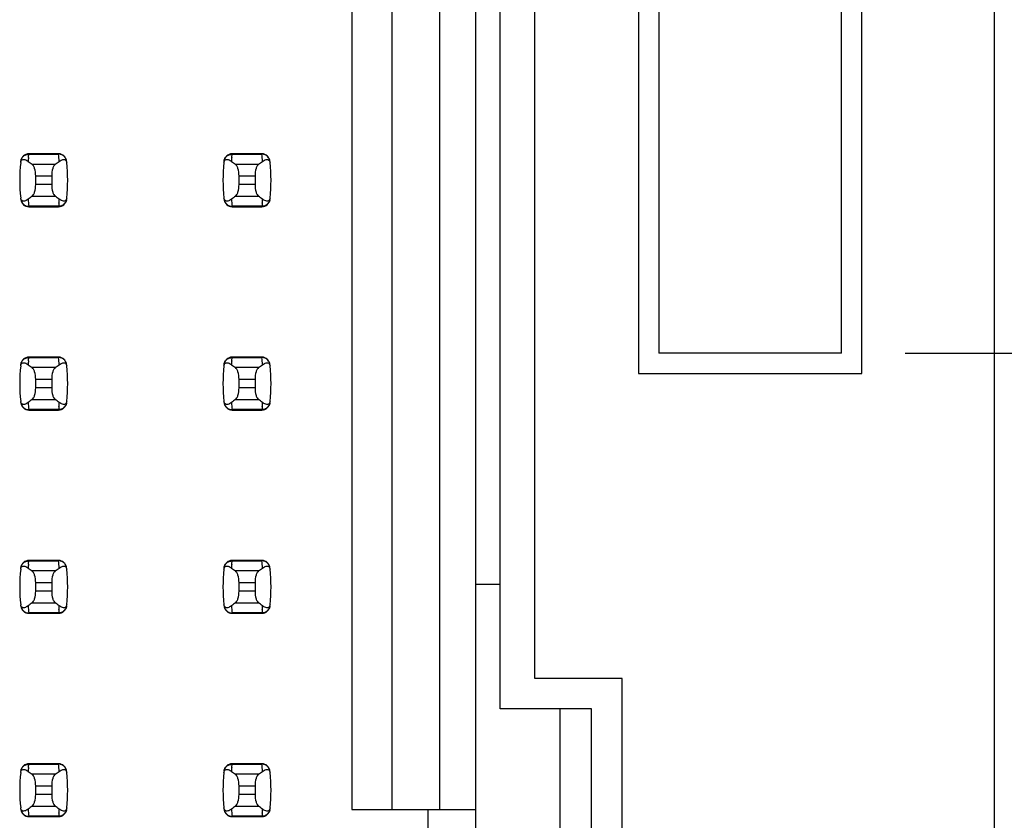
# Model space of a CAD drawing. Header units: inches. Extents: x 0 to 34, y 0 to 22.
# Tile 23 of 43: x 6.4 to 7.4, y 13.9 to 14.7. Entities that reach past the tile are written whole.
import ezdxf

# ---------------------------------------------------------------- set-up
doc = ezdxf.new("R2010")
doc.units = ezdxf.units.IN
doc.header["$LTSCALE"] = 1.87
doc.header["$MEASUREMENT"] = 0
doc.layers.get('0').update_dxf_attribs({"linetype": 'CONTINUOUS'})
doc.layers.add('DIMENSIONS', color=7, linetype='CONTINUOUS')
doc.styles.get("Standard").update_dxf_attribs({"font": 'txt', "width": 0.8})
doc.dimstyles.new('DIMSTYLE_1', dxfattribs={"dimtxt": 0.125, "dimasz": 0.18, "dimexe": 0.125, "dimexo": 0.0625, "dimgap": 0.09, "dimtad": 0, "dimtih": 1, "dimtoh": 1, "dimlfac": 0.5, "dimzin": 4, "dimdsep": 46, "dimtxsty": 'STANDARD', "dimblk": '_FILLED', "dimblk1": '_FILLED', "dimblk2": '_FILLED', "dimcen": 0.09, "dimadec": 0, "dimazin": 0, "dimtp": 0.001, "dimtm": 0.001, "dimtfac": 1, "dimtofl": 0, "dimtmove": 0, "dimatfit": 3, "dimldrblk": '_FILLED', "dimfxl": 1, "dimtolj": 1, "dimtzin": 4, "dimarcsym": 0})

# ---------------------------------------------------------------- blocks, each defined once
blk = doc.blocks.new('*D5')
at = {"layer": 'DIMENSIONS', "color": 2, "linetype": 'CONTINUOUS'}
blk.add_line((7.02057, 16.63976), (8.10856, 16.63976), dxfattribs=at)
at = {"layer": 'DIMENSIONS', "color": 2, "linetype": 'CONTINUOUS', "insert": (8.17106, 16.70226), "char_height": 0.125, "width": 1.225, "attachment_point": 1, "line_spacing_factor": 0.9}
blk.add_mtext('4.82{\\Ftxt.shx;\\W1.000000;\\H0.125000; }[122.4]', dxfattribs=at)
blk = doc.blocks.new('_FILLED')
at = {"color": 0, "linetype": 'BYBLOCK'}
blk.add_solid([(0, 0), (-1, 0.1736), (-1, -0.1736)], dxfattribs=at)
blk = doc.blocks.new('*D6')
at = {"layer": 'DIMENSIONS', "color": 2, "linetype": 'CONTINUOUS'}
blk.add_line((7.31356, 15.33176), (8.10856, 15.33176), dxfattribs=at)
at = {"layer": 'DIMENSIONS', "color": 2, "linetype": 'CONTINUOUS', "insert": (8.17106, 15.39426), "char_height": 0.125, "width": 1.225, "attachment_point": 1, "line_spacing_factor": 0.9}
blk.add_mtext('4.17{\\Ftxt.shx;\\W1.000000;\\H0.125000; }[105.8]', dxfattribs=at)
blk = doc.blocks.new('*D7')
at = {"layer": 'DIMENSIONS', "color": 2, "linetype": 'CONTINUOUS'}
blk.add_line((7.31356, 14.34976), (8.10856, 14.34976), dxfattribs=at)
at = {"layer": 'DIMENSIONS', "color": 2, "linetype": 'CONTINUOUS', "insert": (8.17106, 14.41226), "char_height": 0.125, "width": 1.125, "attachment_point": 1, "line_spacing_factor": 0.9}
blk.add_mtext('3.68{\\Ftxt.shx;\\W1.000000;\\H0.125000; }[93.3]', dxfattribs=at)

msp = doc.modelspace()

# ---------------------------------------------------------------- linework, layer by layer
at = {"color": 7, "linetype": 'CONTINUOUS'}
for p, q in [((7.40106, 16.82376), (7.40106, 6.81576)), ((7.05106, 15.35176), (7.05106, 14.32976)), ((7.27106, 14.32976), (7.27106, 15.35176)), ((6.94906, 14.02976), (6.94906, 15.32576)), ((7.07106, 15.33176), (7.07106, 14.34976)), ((7.25106, 14.34976), (7.25106, 15.33176)), ((6.91506, 13.99976), (6.91506, 15.29576)), ((6.89128, 8.37488), (6.89128, 15.26465)), ((6.85585, 13.90087), (6.85585, 15.1426)), ((6.8086, 15.09536), (6.8086, 13.90087)), ((6.76923, 15.05599), (6.76923, 13.90087)), ((6.45108, 14.54224), (6.45124, 14.5438)), ((6.45124, 14.5438), (6.45133, 14.54457)), ((6.45133, 14.54457), (6.45142, 14.54535)), ((6.45144, 14.54575), (6.45142, 14.54535)), ((6.45142, 14.54535), (6.48075, 14.54535)), ((6.48073, 14.54575), (6.45144, 14.54575)), ((6.48075, 14.54535), (6.48073, 14.54575)), ((6.48828, 14.53889), (6.48862, 14.53791)), ((6.65108, 14.54224), (6.65124, 14.5438)), ((6.65124, 14.5438), (6.65133, 14.54457)), ((6.65133, 14.54457), (6.65142, 14.54535)), ((6.65144, 14.54575), (6.65142, 14.54535)), ((6.65142, 14.54535), (6.68075, 14.54535)), ((6.68073, 14.54575), (6.65144, 14.54575)), ((6.68075, 14.54535), (6.68073, 14.54575)), ((6.68828, 14.53889), (6.68862, 14.53791)), ((6.47744, 14.53544), (6.45472, 14.53544)), ((6.48862, 14.53791), (6.48873, 14.53724)), ((6.67744, 14.53544), (6.65472, 14.53544)), ((6.68862, 14.53791), (6.68873, 14.53724)), ((6.45821, 14.5155), (6.45821, 14.52403)), ((6.45821, 14.52403), (6.47396, 14.52403)), ((6.47396, 14.52403), (6.47396, 14.5155)), ((6.65821, 14.5155), (6.65821, 14.52403)), ((6.65821, 14.52403), (6.67396, 14.52403)), ((6.67396, 14.52403), (6.67396, 14.5155)), ((6.47396, 14.5155), (6.45821, 14.5155)), ((6.67396, 14.5155), (6.65821, 14.5155)), ((6.44355, 14.50162), (6.44343, 14.50229)), ((6.44389, 14.50064), (6.44355, 14.50162)), ((6.45472, 14.50409), (6.47744, 14.50409)), ((6.64355, 14.50162), (6.64343, 14.50229)), ((6.64389, 14.50064), (6.64355, 14.50162)), ((6.65472, 14.50409), (6.67744, 14.50409)), ((6.48075, 14.49418), (6.45142, 14.49418)), ((6.45142, 14.49418), (6.45144, 14.49378)), ((6.45144, 14.49378), (6.48073, 14.49378)), ((6.48073, 14.49378), (6.48075, 14.49418)), ((6.48084, 14.49496), (6.48075, 14.49418)), ((6.48093, 14.49573), (6.48084, 14.49496)), ((6.48109, 14.49729), (6.48093, 14.49573)), ((6.68075, 14.49418), (6.65142, 14.49418)), ((6.65142, 14.49418), (6.65144, 14.49378)), ((6.65144, 14.49378), (6.68073, 14.49378)), ((6.68073, 14.49378), (6.68075, 14.49418)), ((6.68084, 14.49496), (6.68075, 14.49418)), ((6.68093, 14.49573), (6.68084, 14.49496)), ((6.68109, 14.49729), (6.68093, 14.49573)), ((6.45133, 14.34457), (6.45142, 14.34535)), ((6.45144, 14.34575), (6.45142, 14.34535)), ((6.45142, 14.34535), (6.48075, 14.34535)), ((6.48073, 14.34575), (6.45144, 14.34575)), ((6.48075, 14.34535), (6.48073, 14.34575)), ((6.65133, 14.34457), (6.65142, 14.34535)), ((6.65144, 14.34575), (6.65142, 14.34535)), ((6.65142, 14.34535), (6.68075, 14.34535)), ((6.68073, 14.34575), (6.65144, 14.34575)), ((6.68075, 14.34535), (6.68073, 14.34575)), ((7.25106, 14.34976), (7.07106, 14.34976)), ((6.45108, 14.34224), (6.45124, 14.3438)), ((6.45124, 14.3438), (6.45133, 14.34457)), ((6.47744, 14.33544), (6.45472, 14.33544)), ((6.48828, 14.33889), (6.48862, 14.33791)), ((6.48862, 14.33791), (6.48873, 14.33724)), ((6.65108, 14.34224), (6.65124, 14.3438)), ((6.65124, 14.3438), (6.65133, 14.34457)), ((6.67744, 14.33544), (6.65472, 14.33544)), ((6.68828, 14.33889), (6.68862, 14.33791)), ((6.68862, 14.33791), (6.68873, 14.33724)), ((7.05106, 14.32976), (7.27106, 14.32976)), ((6.45821, 14.3155), (6.45821, 14.32403)), ((6.45821, 14.32403), (6.47396, 14.32403)), ((6.47396, 14.32403), (6.47396, 14.3155)), ((6.65821, 14.3155), (6.65821, 14.32403)), ((6.65821, 14.32403), (6.67396, 14.32403)), ((6.67396, 14.32403), (6.67396, 14.3155)), ((6.47396, 14.3155), (6.45821, 14.3155)), ((6.67396, 14.3155), (6.65821, 14.3155)), ((6.44355, 14.30162), (6.44343, 14.30229)), ((6.44389, 14.30064), (6.44355, 14.30162)), ((6.45472, 14.30409), (6.47744, 14.30409)), ((6.48109, 14.29729), (6.48093, 14.29573)), ((6.64355, 14.30162), (6.64343, 14.30229)), ((6.64389, 14.30064), (6.64355, 14.30162)), ((6.65472, 14.30409), (6.67744, 14.30409)), ((6.68109, 14.29729), (6.68093, 14.29573)), ((6.48075, 14.29418), (6.45142, 14.29418)), ((6.45142, 14.29418), (6.45144, 14.29378)), ((6.45144, 14.29378), (6.48073, 14.29378)), ((6.48073, 14.29378), (6.48075, 14.29418)), ((6.48084, 14.29496), (6.48075, 14.29418)), ((6.48093, 14.29573), (6.48084, 14.29496)), ((6.68075, 14.29418), (6.65142, 14.29418)), ((6.65142, 14.29418), (6.65144, 14.29378)), ((6.65144, 14.29378), (6.68073, 14.29378)), ((6.68073, 14.29378), (6.68075, 14.29418)), ((6.68084, 14.29496), (6.68075, 14.29418)), ((6.68093, 14.29573), (6.68084, 14.29496)), ((6.45108, 14.14224), (6.45124, 14.1438)), ((6.45124, 14.1438), (6.45133, 14.14457)), ((6.45133, 14.14457), (6.45142, 14.14535)), ((6.45144, 14.14575), (6.45142, 14.14535)), ((6.45142, 14.14535), (6.48075, 14.14535)), ((6.48073, 14.14575), (6.45144, 14.14575)), ((6.48075, 14.14535), (6.48073, 14.14575)), ((6.65108, 14.14224), (6.65124, 14.1438)), ((6.65124, 14.1438), (6.65133, 14.14457)), ((6.65133, 14.14457), (6.65142, 14.14535)), ((6.65144, 14.14575), (6.65142, 14.14535)), ((6.65142, 14.14535), (6.68075, 14.14535)), ((6.68073, 14.14575), (6.65144, 14.14575)), ((6.68075, 14.14535), (6.68073, 14.14575)), ((6.47744, 14.13544), (6.45472, 14.13544)), ((6.48828, 14.13889), (6.48862, 14.13791)), ((6.48862, 14.13791), (6.48873, 14.13724)), ((6.67744, 14.13544), (6.65472, 14.13544)), ((6.68828, 14.13889), (6.68862, 14.13791)), ((6.68862, 14.13791), (6.68873, 14.13724)), ((6.45821, 14.1155), (6.45821, 14.12403)), ((6.45821, 14.12403), (6.47396, 14.12403)), ((6.47396, 14.12403), (6.47396, 14.1155)), ((6.65821, 14.1155), (6.65821, 14.12403)), ((6.65821, 14.12403), (6.67396, 14.12403)), ((6.67396, 14.12403), (6.67396, 14.1155)), ((6.89128, 14.12243), (6.91506, 14.12243)), ((6.47396, 14.1155), (6.45821, 14.1155)), ((6.67396, 14.1155), (6.65821, 14.1155)), ((6.45472, 14.10409), (6.47744, 14.10409)), ((6.65472, 14.10409), (6.67744, 14.10409)), ((6.44355, 14.10162), (6.44343, 14.10229)), ((6.44389, 14.10064), (6.44355, 14.10162)), ((6.48075, 14.09418), (6.45142, 14.09418)), ((6.45142, 14.09418), (6.45144, 14.09378)), ((6.45144, 14.09378), (6.48073, 14.09378)), ((6.48073, 14.09378), (6.48075, 14.09418)), ((6.48084, 14.09496), (6.48075, 14.09418)), ((6.48093, 14.09573), (6.48084, 14.09496)), ((6.48109, 14.09729), (6.48093, 14.09573)), ((6.64355, 14.10162), (6.64343, 14.10229)), ((6.64389, 14.10064), (6.64355, 14.10162)), ((6.68075, 14.09418), (6.65142, 14.09418)), ((6.65142, 14.09418), (6.65144, 14.09378)), ((6.65144, 14.09378), (6.68073, 14.09378)), ((6.68073, 14.09378), (6.68075, 14.09418)), ((6.68084, 14.09496), (6.68075, 14.09418)), ((6.68093, 14.09573), (6.68084, 14.09496)), ((6.68109, 14.09729), (6.68093, 14.09573)), ((7.03506, 14.02976), (6.94906, 14.02976)), ((7.03506, 13.40976), (7.03506, 14.02976)), ((7.00506, 13.99976), (6.91506, 13.99976)), ((6.97396, 13.99976), (6.97396, 13.43976)), ((7.00506, 13.43976), (7.00506, 13.99976)), ((6.45108, 13.94224), (6.45124, 13.9438)), ((6.45124, 13.9438), (6.45133, 13.94457)), ((6.45133, 13.94457), (6.45142, 13.94535)), ((6.45144, 13.94575), (6.45142, 13.94535)), ((6.45142, 13.94535), (6.48075, 13.94535)), ((6.48073, 13.94575), (6.45144, 13.94575)), ((6.48075, 13.94535), (6.48073, 13.94575)), ((6.48828, 13.93889), (6.48862, 13.93791)), ((6.65108, 13.94224), (6.65124, 13.9438)), ((6.65124, 13.9438), (6.65133, 13.94457)), ((6.65133, 13.94457), (6.65142, 13.94535)), ((6.65144, 13.94575), (6.65142, 13.94535)), ((6.65142, 13.94535), (6.68075, 13.94535)), ((6.68073, 13.94575), (6.65144, 13.94575)), ((6.68075, 13.94535), (6.68073, 13.94575)), ((6.68828, 13.93889), (6.68862, 13.93791)), ((6.47744, 13.93544), (6.45472, 13.93544)), ((6.48862, 13.93791), (6.48873, 13.93724)), ((6.67744, 13.93544), (6.65472, 13.93544)), ((6.68862, 13.93791), (6.68873, 13.93724)), ((6.45821, 13.9155), (6.45821, 13.92403)), ((6.45821, 13.92403), (6.47396, 13.92403)), ((6.47396, 13.92403), (6.47396, 13.9155)), ((6.65821, 13.9155), (6.65821, 13.92403)), ((6.65821, 13.92403), (6.67396, 13.92403)), ((6.67396, 13.92403), (6.67396, 13.9155)), ((6.47396, 13.9155), (6.45821, 13.9155)), ((6.67396, 13.9155), (6.65821, 13.9155)), ((6.44355, 13.90162), (6.44343, 13.90229)), ((6.44389, 13.90064), (6.44355, 13.90162)), ((6.45472, 13.90409), (6.47744, 13.90409)), ((6.64355, 13.90162), (6.64343, 13.90229)), ((6.64389, 13.90064), (6.64355, 13.90162)), ((6.65472, 13.90409), (6.67744, 13.90409)), ((6.76923, 13.90087), (6.89128, 13.90087)), ((6.84404, 13.90087), (6.84404, 13.85362)), ((6.48075, 13.89418), (6.45142, 13.89418)), ((6.45142, 13.89418), (6.45144, 13.89378)), ((6.45144, 13.89378), (6.48073, 13.89378)), ((6.48073, 13.89378), (6.48075, 13.89418)), ((6.48084, 13.89496), (6.48075, 13.89418)), ((6.48093, 13.89573), (6.48084, 13.89496)), ((6.48109, 13.89729), (6.48093, 13.89573)), ((6.68075, 13.89418), (6.65142, 13.89418)), ((6.65142, 13.89418), (6.65144, 13.89378)), ((6.65144, 13.89378), (6.68073, 13.89378)), ((6.68073, 13.89378), (6.68075, 13.89418)), ((6.68084, 13.89496), (6.68075, 13.89418)), ((6.68093, 13.89573), (6.68084, 13.89496)), ((6.68109, 13.89729), (6.68093, 13.89573))]:
    msp.add_line(p, q, dxfattribs=at)
for centre, radius, start, end in [((6.45144, 14.53788), 0.00787, 90, 173.04714), ((6.59995, 14.52737), 0.14961, 174.29541, 175.79451), ((6.48073, 14.53788), 0.00787, 6.95286, 90), ((6.3322, 14.52737), 0.14963, 4.20561, 6.90091), ((6.65144, 14.53788), 0.00787, 90, 173.04714), ((6.79995, 14.52737), 0.14961, 174.29541, 175.79451), ((6.68073, 14.53788), 0.00787, 6.95286, 90), ((6.5322, 14.52737), 0.14963, 4.20561, 6.90091), ((6.59994, 14.51976), 0.15748, 173.62876, 186.37124), ((6.44166, 14.52645), 0.01496, 52.62555, 54.6964), ((6.33222, 14.51976), 0.15748, 353.62876, 6.37124), ((6.79994, 14.51976), 0.15748, 173.62876, 186.37124), ((6.64166, 14.52645), 0.01496, 52.62555, 54.6964), ((6.53222, 14.51976), 0.15748, 353.62876, 6.37124), ((6.45144, 14.50165), 0.00787, 186.95286, 270), ((6.59996, 14.51216), 0.14963, 184.20561, 186.90091), ((6.48073, 14.50165), 0.00787, 270, 353.04714), ((6.33222, 14.51216), 0.14961, 354.29541, 355.79451), ((6.49051, 14.51308), 0.01497, 232.62594, 234.6885), ((6.65144, 14.50165), 0.00787, 186.95286, 270), ((6.79996, 14.51216), 0.14963, 184.20561, 186.90091), ((6.68073, 14.50165), 0.00787, 270, 353.04714), ((6.53222, 14.51216), 0.14961, 354.29541, 355.79451), ((6.69051, 14.51308), 0.01497, 232.62594, 234.6885), ((6.45144, 14.33788), 0.00787, 90, 173.04714), ((6.48073, 14.33788), 0.00787, 6.95286, 90), ((6.3322, 14.32737), 0.14963, 4.20561, 6.90091), ((6.65144, 14.33788), 0.00787, 90, 173.04714), ((6.68073, 14.33788), 0.00787, 6.95286, 90), ((6.5322, 14.32737), 0.14963, 4.20561, 6.90091), ((6.59994, 14.31976), 0.15748, 173.62876, 186.37124), ((6.44166, 14.32645), 0.01496, 52.62555, 54.6964), ((6.59995, 14.32737), 0.14961, 174.29541, 175.79451), ((6.33222, 14.31976), 0.15748, 353.62876, 6.37124), ((6.79994, 14.31976), 0.15748, 173.62876, 186.37124), ((6.64166, 14.32645), 0.01496, 52.62555, 54.6964), ((6.79995, 14.32737), 0.14961, 174.29541, 175.79451), ((6.53222, 14.31976), 0.15748, 353.62876, 6.37124), ((6.45144, 14.30165), 0.00787, 186.95286, 270), ((6.59996, 14.31216), 0.14963, 184.20561, 186.90091), ((6.48073, 14.30165), 0.00787, 270, 353.04714), ((6.33222, 14.31216), 0.14961, 354.29541, 355.79451), ((6.49051, 14.31308), 0.01497, 232.62594, 234.6885), ((6.65144, 14.30165), 0.00787, 186.95286, 270), ((6.79996, 14.31216), 0.14963, 184.20561, 186.90091), ((6.68073, 14.30165), 0.00787, 270, 353.04714), ((6.53222, 14.31216), 0.14961, 354.29541, 355.79451), ((6.69051, 14.31308), 0.01497, 232.62594, 234.6885), ((6.45144, 14.13788), 0.00787, 90, 173.04714), ((6.59995, 14.12737), 0.14961, 174.29541, 175.79451), ((6.48073, 14.13788), 0.00787, 6.95286, 90), ((6.3322, 14.12737), 0.14963, 4.20561, 6.90091), ((6.65144, 14.13788), 0.00787, 90, 173.04714), ((6.79995, 14.12737), 0.14961, 174.29541, 175.79451), ((6.68073, 14.13788), 0.00787, 6.95286, 90), ((6.5322, 14.12737), 0.14963, 4.20561, 6.90091), ((6.59994, 14.11976), 0.15748, 173.62876, 186.37124), ((6.44166, 14.12645), 0.01496, 52.62555, 54.6964), ((6.33222, 14.11976), 0.15748, 353.62876, 6.37124), ((6.79994, 14.11976), 0.15748, 173.62876, 186.37124), ((6.64166, 14.12645), 0.01496, 52.62555, 54.6964), ((6.53222, 14.11976), 0.15748, 353.62876, 6.37124), ((6.45144, 14.10165), 0.00787, 186.95286, 270), ((6.59996, 14.11216), 0.14963, 184.20561, 186.90091), ((6.48073, 14.10165), 0.00787, 270, 353.04714), ((6.33222, 14.11216), 0.14961, 354.29541, 355.79451), ((6.49051, 14.11308), 0.01497, 232.62594, 234.6885), ((6.65144, 14.10165), 0.00787, 186.95286, 270), ((6.79996, 14.11216), 0.14963, 184.20561, 186.90091), ((6.68073, 14.10165), 0.00787, 270, 353.04714), ((6.53222, 14.11216), 0.14961, 354.29541, 355.79451), ((6.69051, 14.11308), 0.01497, 232.62594, 234.6885), ((6.45144, 13.93788), 0.00787, 90, 173.04714), ((6.44166, 13.92645), 0.01496, 52.62555, 54.6964), ((6.59995, 13.92737), 0.14961, 174.29541, 175.79451), ((6.48073, 13.93788), 0.00787, 6.95286, 90), ((6.3322, 13.92737), 0.14963, 4.20561, 6.90091), ((6.65144, 13.93788), 0.00787, 90, 173.04714), ((6.64166, 13.92645), 0.01496, 52.62555, 54.6964), ((6.79995, 13.92737), 0.14961, 174.29541, 175.79451), ((6.68073, 13.93788), 0.00787, 6.95286, 90), ((6.5322, 13.92737), 0.14963, 4.20561, 6.90091), ((6.59994, 13.91976), 0.15748, 173.62876, 186.37124), ((6.33222, 13.91976), 0.15748, 353.62876, 6.37124), ((6.79994, 13.91976), 0.15748, 173.62876, 186.37124), ((6.53222, 13.91976), 0.15748, 353.62876, 6.37124), ((6.45144, 13.90165), 0.00787, 186.95286, 270), ((6.59996, 13.91216), 0.14963, 184.20561, 186.90091), ((6.48073, 13.90165), 0.00787, 270, 353.04714), ((6.33222, 13.91216), 0.14961, 354.29541, 355.79451), ((6.49051, 13.91308), 0.01497, 232.62594, 234.6885), ((6.65144, 13.90165), 0.00787, 186.95286, 270), ((6.79996, 13.91216), 0.14963, 184.20561, 186.90091), ((6.68073, 13.90165), 0.00787, 270, 353.04714), ((6.53222, 13.91216), 0.14961, 354.29541, 355.79451), ((6.69051, 13.91308), 0.01497, 232.62594, 234.6885)]:
    msp.add_arc(centre, radius, start, end, dxfattribs=at)
for centre, start_param, end_param in [((6.82222, 14.57328), -2.804032, -2.774684), ((6.10995, 14.57328), -0.366909, -0.33756), ((7.02222, 14.57328), -2.804032, -2.774684), ((6.30995, 14.57328), -0.366909, -0.33756), ((6.82222, 14.46625), 2.774684, 2.804032), ((6.10995, 14.46625), 0.33756, 0.366909), ((7.02222, 14.46625), 2.774684, 2.804032), ((6.30995, 14.46625), 0.33756, 0.366909), ((6.82222, 14.37328), -2.804032, -2.774684), ((6.10995, 14.37328), -0.366909, -0.33756), ((7.02222, 14.37328), -2.804032, -2.774684), ((6.30995, 14.37328), -0.366909, -0.33756), ((6.82222, 14.26625), 2.774684, 2.804032), ((6.10995, 14.26625), 0.33756, 0.366909), ((7.02222, 14.26625), 2.774684, 2.804032), ((6.30995, 14.26625), 0.33756, 0.366909), ((6.82222, 14.17328), -2.804032, -2.774684), ((6.10995, 14.17328), -0.366909, -0.33756), ((7.02222, 14.17328), -2.804032, -2.774684), ((6.30995, 14.17328), -0.366909, -0.33756), ((6.82222, 14.06625), 2.774684, 2.804032), ((6.10995, 14.06625), 0.33756, 0.366909), ((7.02222, 14.06625), 2.774684, 2.804032), ((6.30995, 14.06625), 0.33756, 0.366909), ((6.82222, 13.97328), -2.804032, -2.774684), ((6.10995, 13.97328), -0.366909, -0.33756), ((7.02222, 13.97328), -2.804032, -2.774684), ((6.30995, 13.97328), -0.366909, -0.33756), ((6.82222, 13.86625), 2.774684, 2.804032), ((6.10995, 13.86625), 0.33756, 0.366909), ((7.02222, 13.86625), 2.774684, 2.804032), ((6.30995, 13.86625), 0.33756, 0.366909)]:
    msp.add_ellipse(centre, major_axis=(0.3937, 0), ratio=0.267949, start_param=start_param, end_param=end_param, dxfattribs=at)
for points, knots in [([(6.44343, 14.53724), (6.44355, 14.53826), (6.44425, 14.54012), (6.44668, 14.54042), (6.44854, 14.53978), (6.44971, 14.53908), (6.4503, 14.53866)], [0, 0, 0, 0, 0.344091, 0.54278, 0.755602, 1, 1, 1, 1]), ([(6.4436, 14.53869), (6.44374, 14.53987), (6.44468, 14.54224), (6.44661, 14.54392), (6.44774, 14.54448)], [0, 0, 0, 0, 0.485962, 1, 1, 1, 1]), ([(6.44774, 14.54448), (6.44804, 14.54462), (6.4492, 14.54512), (6.45048, 14.54535), (6.45142, 14.54535)], [0, 0, 0, 0, 0.258954, 1, 1, 1, 1]), ([(6.48449, 14.54445), (6.48419, 14.5446), (6.48301, 14.54511), (6.4817, 14.54535), (6.48075, 14.54535)], [0, 0, 0, 0, 0.258938, 1, 1, 1, 1]), ([(6.48143, 14.53834), (6.482, 14.53878), (6.48313, 14.53953), (6.48491, 14.54026), (6.48687, 14.54043), (6.48798, 14.5395), (6.48828, 14.53889)], [0, 0, 0, 0, 0.277188, 0.519496, 0.737282, 1, 1, 1, 1]), ([(6.48856, 14.53869), (6.48842, 14.53986), (6.4875, 14.54221), (6.4856, 14.54389), (6.48449, 14.54445)], [0, 0, 0, 0, 0.485899, 1, 1, 1, 1]), ([(6.64343, 14.53724), (6.64355, 14.53826), (6.64425, 14.54012), (6.64668, 14.54042), (6.64854, 14.53978), (6.64971, 14.53908), (6.6503, 14.53866)], [0, 0, 0, 0, 0.344091, 0.54278, 0.755602, 1, 1, 1, 1]), ([(6.6436, 14.53869), (6.64374, 14.53987), (6.64468, 14.54224), (6.64661, 14.54392), (6.64774, 14.54448)], [0, 0, 0, 0, 0.485962, 1, 1, 1, 1]), ([(6.64774, 14.54448), (6.64804, 14.54462), (6.6492, 14.54512), (6.65048, 14.54535), (6.65142, 14.54535)], [0, 0, 0, 0, 0.258954, 1, 1, 1, 1]), ([(6.68449, 14.54445), (6.68419, 14.5446), (6.68301, 14.54511), (6.6817, 14.54535), (6.68075, 14.54535)], [0, 0, 0, 0, 0.258938, 1, 1, 1, 1]), ([(6.68143, 14.53834), (6.682, 14.53878), (6.68313, 14.53953), (6.68491, 14.54026), (6.68687, 14.54043), (6.68798, 14.5395), (6.68828, 14.53889)], [0, 0, 0, 0, 0.277188, 0.519496, 0.737282, 1, 1, 1, 1]), ([(6.68856, 14.53869), (6.68842, 14.53986), (6.6875, 14.54221), (6.6856, 14.54389), (6.68449, 14.54445)], [0, 0, 0, 0, 0.485899, 1, 1, 1, 1]), ([(6.45821, 14.52403), (6.45821, 14.52649), (6.45781, 14.52994), (6.45629, 14.53372), (6.45528, 14.53505), (6.45472, 14.53544)], [0, 0, 0, 0, 0.604658, 0.834309, 1, 1, 1, 1]), ([(6.47744, 14.53544), (6.47689, 14.53505), (6.47588, 14.53372), (6.47435, 14.52994), (6.47396, 14.52649), (6.47396, 14.52403)], [0, 0, 0, 0, 0.165672, 0.395352, 1, 1, 1, 1]), ([(6.65821, 14.52403), (6.65821, 14.52649), (6.65781, 14.52994), (6.65629, 14.53372), (6.65528, 14.53505), (6.65472, 14.53544)], [0, 0, 0, 0, 0.604658, 0.834309, 1, 1, 1, 1]), ([(6.67744, 14.53544), (6.67689, 14.53505), (6.67588, 14.53372), (6.67435, 14.52994), (6.67396, 14.52649), (6.67396, 14.52403)], [0, 0, 0, 0, 0.165672, 0.395352, 1, 1, 1, 1]), ([(6.45472, 14.50409), (6.45528, 14.50448), (6.45629, 14.50581), (6.45781, 14.50959), (6.45821, 14.51304), (6.45821, 14.5155)], [0, 0, 0, 0, 0.165672, 0.395352, 1, 1, 1, 1]), ([(6.47396, 14.5155), (6.47396, 14.51304), (6.47435, 14.50959), (6.47588, 14.50581), (6.47689, 14.50448), (6.47744, 14.50409)], [0, 0, 0, 0, 0.604658, 0.834309, 1, 1, 1, 1]), ([(6.65472, 14.50409), (6.65528, 14.50448), (6.65629, 14.50581), (6.65781, 14.50959), (6.65821, 14.51304), (6.65821, 14.5155)], [0, 0, 0, 0, 0.165672, 0.395352, 1, 1, 1, 1]), ([(6.67396, 14.5155), (6.67396, 14.51304), (6.67435, 14.50959), (6.67588, 14.50581), (6.67689, 14.50448), (6.67744, 14.50409)], [0, 0, 0, 0, 0.604658, 0.834309, 1, 1, 1, 1]), ([(6.4436, 14.50084), (6.44374, 14.49966), (6.44468, 14.49729), (6.44661, 14.49561), (6.44774, 14.49505)], [0, 0, 0, 0, 0.485962, 1, 1, 1, 1]), ([(6.45074, 14.50119), (6.45016, 14.50075), (6.44903, 14.5), (6.44725, 14.49927), (6.44529, 14.4991), (6.44419, 14.50003), (6.44389, 14.50064)], [0, 0, 0, 0, 0.277188, 0.519495, 0.73728, 1, 1, 1, 1]), ([(6.48873, 14.50229), (6.48862, 14.50127), (6.48791, 14.49941), (6.48548, 14.49912), (6.48363, 14.49975), (6.48245, 14.50045), (6.48186, 14.50087)], [0, 0, 0, 0, 0.34411, 0.542772, 0.755567, 1, 1, 1, 1]), ([(6.48856, 14.50084), (6.48842, 14.49967), (6.4875, 14.49732), (6.4856, 14.49564), (6.48449, 14.49508)], [0, 0, 0, 0, 0.485899, 1, 1, 1, 1]), ([(6.6436, 14.50084), (6.64374, 14.49966), (6.64468, 14.49729), (6.64661, 14.49561), (6.64774, 14.49505)], [0, 0, 0, 0, 0.485962, 1, 1, 1, 1]), ([(6.65074, 14.50119), (6.65016, 14.50075), (6.64903, 14.5), (6.64725, 14.49927), (6.64529, 14.4991), (6.64419, 14.50003), (6.64389, 14.50064)], [0, 0, 0, 0, 0.277188, 0.519495, 0.73728, 1, 1, 1, 1]), ([(6.68873, 14.50229), (6.68862, 14.50127), (6.68791, 14.49941), (6.68548, 14.49912), (6.68363, 14.49975), (6.68245, 14.50045), (6.68186, 14.50087)], [0, 0, 0, 0, 0.34411, 0.542772, 0.755567, 1, 1, 1, 1]), ([(6.68856, 14.50084), (6.68842, 14.49967), (6.6875, 14.49732), (6.6856, 14.49564), (6.68449, 14.49508)], [0, 0, 0, 0, 0.485899, 1, 1, 1, 1]), ([(6.44774, 14.49505), (6.44804, 14.49491), (6.4492, 14.49441), (6.45048, 14.49418), (6.45142, 14.49418)], [0, 0, 0, 0, 0.258954, 1, 1, 1, 1]), ([(6.48449, 14.49508), (6.48419, 14.49493), (6.48301, 14.49442), (6.4817, 14.49418), (6.48075, 14.49418)], [0, 0, 0, 0, 0.258938, 1, 1, 1, 1]), ([(6.64774, 14.49505), (6.64804, 14.49491), (6.6492, 14.49441), (6.65048, 14.49418), (6.65142, 14.49418)], [0, 0, 0, 0, 0.258954, 1, 1, 1, 1]), ([(6.68449, 14.49508), (6.68419, 14.49493), (6.68301, 14.49442), (6.6817, 14.49418), (6.68075, 14.49418)], [0, 0, 0, 0, 0.258938, 1, 1, 1, 1]), ([(6.44774, 14.34448), (6.44804, 14.34462), (6.4492, 14.34512), (6.45048, 14.34535), (6.45142, 14.34535)], [0, 0, 0, 0, 0.258954, 1, 1, 1, 1]), ([(6.48449, 14.34445), (6.48419, 14.3446), (6.48301, 14.34511), (6.4817, 14.34535), (6.48075, 14.34535)], [0, 0, 0, 0, 0.258938, 1, 1, 1, 1]), ([(6.64774, 14.34448), (6.64804, 14.34462), (6.6492, 14.34512), (6.65048, 14.34535), (6.65142, 14.34535)], [0, 0, 0, 0, 0.258954, 1, 1, 1, 1]), ([(6.68449, 14.34445), (6.68419, 14.3446), (6.68301, 14.34511), (6.6817, 14.34535), (6.68075, 14.34535)], [0, 0, 0, 0, 0.258938, 1, 1, 1, 1]), ([(6.44343, 14.33724), (6.44355, 14.33826), (6.44425, 14.34012), (6.44668, 14.34042), (6.44854, 14.33978), (6.44971, 14.33908), (6.4503, 14.33866)], [0, 0, 0, 0, 0.344091, 0.54278, 0.755602, 1, 1, 1, 1]), ([(6.4436, 14.33869), (6.44374, 14.33987), (6.44468, 14.34224), (6.44661, 14.34392), (6.44774, 14.34448)], [0, 0, 0, 0, 0.485962, 1, 1, 1, 1]), ([(6.45821, 14.32403), (6.45821, 14.32649), (6.45781, 14.32994), (6.45629, 14.33372), (6.45528, 14.33505), (6.45472, 14.33544)], [0, 0, 0, 0, 0.604658, 0.834309, 1, 1, 1, 1]), ([(6.47744, 14.33544), (6.47689, 14.33505), (6.47588, 14.33372), (6.47435, 14.32994), (6.47396, 14.32649), (6.47396, 14.32403)], [0, 0, 0, 0, 0.165672, 0.395352, 1, 1, 1, 1]), ([(6.48143, 14.33834), (6.482, 14.33878), (6.48313, 14.33953), (6.48491, 14.34026), (6.48687, 14.34043), (6.48798, 14.3395), (6.48828, 14.33889)], [0, 0, 0, 0, 0.277188, 0.519496, 0.737282, 1, 1, 1, 1]), ([(6.48856, 14.33869), (6.48842, 14.33986), (6.4875, 14.34221), (6.4856, 14.34389), (6.48449, 14.34445)], [0, 0, 0, 0, 0.485899, 1, 1, 1, 1]), ([(6.64343, 14.33724), (6.64355, 14.33826), (6.64425, 14.34012), (6.64668, 14.34042), (6.64854, 14.33978), (6.64971, 14.33908), (6.6503, 14.33866)], [0, 0, 0, 0, 0.344091, 0.54278, 0.755602, 1, 1, 1, 1]), ([(6.6436, 14.33869), (6.64374, 14.33987), (6.64468, 14.34224), (6.64661, 14.34392), (6.64774, 14.34448)], [0, 0, 0, 0, 0.485962, 1, 1, 1, 1]), ([(6.65821, 14.32403), (6.65821, 14.32649), (6.65781, 14.32994), (6.65629, 14.33372), (6.65528, 14.33505), (6.65472, 14.33544)], [0, 0, 0, 0, 0.604658, 0.834309, 1, 1, 1, 1]), ([(6.67744, 14.33544), (6.67689, 14.33505), (6.67588, 14.33372), (6.67435, 14.32994), (6.67396, 14.32649), (6.67396, 14.32403)], [0, 0, 0, 0, 0.165672, 0.395352, 1, 1, 1, 1]), ([(6.68143, 14.33834), (6.682, 14.33878), (6.68313, 14.33953), (6.68491, 14.34026), (6.68687, 14.34043), (6.68798, 14.3395), (6.68828, 14.33889)], [0, 0, 0, 0, 0.277188, 0.519496, 0.737282, 1, 1, 1, 1]), ([(6.68856, 14.33869), (6.68842, 14.33986), (6.6875, 14.34221), (6.6856, 14.34389), (6.68449, 14.34445)], [0, 0, 0, 0, 0.485899, 1, 1, 1, 1]), ([(6.45472, 14.30409), (6.45528, 14.30448), (6.45629, 14.30581), (6.45781, 14.30959), (6.45821, 14.31304), (6.45821, 14.3155)], [0, 0, 0, 0, 0.165672, 0.395352, 1, 1, 1, 1]), ([(6.47396, 14.3155), (6.47396, 14.31304), (6.47435, 14.30959), (6.47588, 14.30581), (6.47689, 14.30448), (6.47744, 14.30409)], [0, 0, 0, 0, 0.604658, 0.834309, 1, 1, 1, 1]), ([(6.65472, 14.30409), (6.65528, 14.30448), (6.65629, 14.30581), (6.65781, 14.30959), (6.65821, 14.31304), (6.65821, 14.3155)], [0, 0, 0, 0, 0.165672, 0.395352, 1, 1, 1, 1]), ([(6.67396, 14.3155), (6.67396, 14.31304), (6.67435, 14.30959), (6.67588, 14.30581), (6.67689, 14.30448), (6.67744, 14.30409)], [0, 0, 0, 0, 0.604658, 0.834309, 1, 1, 1, 1]), ([(6.4436, 14.30084), (6.44374, 14.29966), (6.44468, 14.29729), (6.44661, 14.29561), (6.44774, 14.29505)], [0, 0, 0, 0, 0.485962, 1, 1, 1, 1]), ([(6.45074, 14.30119), (6.45016, 14.30075), (6.44903, 14.3), (6.44725, 14.29927), (6.44529, 14.2991), (6.44419, 14.30003), (6.44389, 14.30064)], [0, 0, 0, 0, 0.277188, 0.519495, 0.73728, 1, 1, 1, 1]), ([(6.48873, 14.30229), (6.48862, 14.30127), (6.48791, 14.29941), (6.48548, 14.29912), (6.48363, 14.29975), (6.48245, 14.30045), (6.48186, 14.30087)], [0, 0, 0, 0, 0.34411, 0.542772, 0.755567, 1, 1, 1, 1]), ([(6.48856, 14.30084), (6.48842, 14.29967), (6.4875, 14.29732), (6.4856, 14.29564), (6.48449, 14.29508)], [0, 0, 0, 0, 0.485899, 1, 1, 1, 1]), ([(6.6436, 14.30084), (6.64374, 14.29966), (6.64468, 14.29729), (6.64661, 14.29561), (6.64774, 14.29505)], [0, 0, 0, 0, 0.485962, 1, 1, 1, 1]), ([(6.65074, 14.30119), (6.65016, 14.30075), (6.64903, 14.3), (6.64725, 14.29927), (6.64529, 14.2991), (6.64419, 14.30003), (6.64389, 14.30064)], [0, 0, 0, 0, 0.277188, 0.519495, 0.73728, 1, 1, 1, 1]), ([(6.68873, 14.30229), (6.68862, 14.30127), (6.68791, 14.29941), (6.68548, 14.29912), (6.68363, 14.29975), (6.68245, 14.30045), (6.68186, 14.30087)], [0, 0, 0, 0, 0.34411, 0.542772, 0.755567, 1, 1, 1, 1]), ([(6.68856, 14.30084), (6.68842, 14.29967), (6.6875, 14.29732), (6.6856, 14.29564), (6.68449, 14.29508)], [0, 0, 0, 0, 0.485899, 1, 1, 1, 1]), ([(6.44774, 14.29505), (6.44804, 14.29491), (6.4492, 14.29441), (6.45048, 14.29418), (6.45142, 14.29418)], [0, 0, 0, 0, 0.258954, 1, 1, 1, 1]), ([(6.48449, 14.29508), (6.48419, 14.29493), (6.48301, 14.29442), (6.4817, 14.29418), (6.48075, 14.29418)], [0, 0, 0, 0, 0.258938, 1, 1, 1, 1]), ([(6.64774, 14.29505), (6.64804, 14.29491), (6.6492, 14.29441), (6.65048, 14.29418), (6.65142, 14.29418)], [0, 0, 0, 0, 0.258954, 1, 1, 1, 1]), ([(6.68449, 14.29508), (6.68419, 14.29493), (6.68301, 14.29442), (6.6817, 14.29418), (6.68075, 14.29418)], [0, 0, 0, 0, 0.258938, 1, 1, 1, 1]), ([(6.4436, 14.13869), (6.44374, 14.13987), (6.44468, 14.14224), (6.44661, 14.14392), (6.44774, 14.14448)], [0, 0, 0, 0, 0.485962, 1, 1, 1, 1]), ([(6.44774, 14.14448), (6.44804, 14.14462), (6.4492, 14.14512), (6.45048, 14.14535), (6.45142, 14.14535)], [0, 0, 0, 0, 0.258954, 1, 1, 1, 1]), ([(6.48449, 14.14445), (6.48419, 14.1446), (6.48301, 14.14511), (6.4817, 14.14535), (6.48075, 14.14535)], [0, 0, 0, 0, 0.258938, 1, 1, 1, 1]), ([(6.48856, 14.13869), (6.48842, 14.13986), (6.4875, 14.14221), (6.4856, 14.14389), (6.48449, 14.14445)], [0, 0, 0, 0, 0.485899, 1, 1, 1, 1]), ([(6.6436, 14.13869), (6.64374, 14.13987), (6.64468, 14.14224), (6.64661, 14.14392), (6.64774, 14.14448)], [0, 0, 0, 0, 0.485962, 1, 1, 1, 1]), ([(6.64774, 14.14448), (6.64804, 14.14462), (6.6492, 14.14512), (6.65048, 14.14535), (6.65142, 14.14535)], [0, 0, 0, 0, 0.258954, 1, 1, 1, 1]), ([(6.68449, 14.14445), (6.68419, 14.1446), (6.68301, 14.14511), (6.6817, 14.14535), (6.68075, 14.14535)], [0, 0, 0, 0, 0.258938, 1, 1, 1, 1]), ([(6.68856, 14.13869), (6.68842, 14.13986), (6.6875, 14.14221), (6.6856, 14.14389), (6.68449, 14.14445)], [0, 0, 0, 0, 0.485899, 1, 1, 1, 1]), ([(6.44343, 14.13724), (6.44355, 14.13826), (6.44425, 14.14012), (6.44668, 14.14042), (6.44854, 14.13978), (6.44971, 14.13908), (6.4503, 14.13866)], [0, 0, 0, 0, 0.344091, 0.54278, 0.755602, 1, 1, 1, 1]), ([(6.45821, 14.12403), (6.45821, 14.12649), (6.45781, 14.12994), (6.45629, 14.13372), (6.45528, 14.13505), (6.45472, 14.13544)], [0, 0, 0, 0, 0.604658, 0.834309, 1, 1, 1, 1]), ([(6.47744, 14.13544), (6.47689, 14.13505), (6.47588, 14.13372), (6.47435, 14.12994), (6.47396, 14.12649), (6.47396, 14.12403)], [0, 0, 0, 0, 0.165672, 0.395352, 1, 1, 1, 1]), ([(6.48143, 14.13834), (6.482, 14.13878), (6.48313, 14.13953), (6.48491, 14.14026), (6.48687, 14.14043), (6.48798, 14.1395), (6.48828, 14.13889)], [0, 0, 0, 0, 0.277188, 0.519496, 0.737282, 1, 1, 1, 1]), ([(6.64343, 14.13724), (6.64355, 14.13826), (6.64425, 14.14012), (6.64668, 14.14042), (6.64854, 14.13978), (6.64971, 14.13908), (6.6503, 14.13866)], [0, 0, 0, 0, 0.344091, 0.54278, 0.755602, 1, 1, 1, 1]), ([(6.65821, 14.12403), (6.65821, 14.12649), (6.65781, 14.12994), (6.65629, 14.13372), (6.65528, 14.13505), (6.65472, 14.13544)], [0, 0, 0, 0, 0.604658, 0.834309, 1, 1, 1, 1]), ([(6.67744, 14.13544), (6.67689, 14.13505), (6.67588, 14.13372), (6.67435, 14.12994), (6.67396, 14.12649), (6.67396, 14.12403)], [0, 0, 0, 0, 0.165672, 0.395352, 1, 1, 1, 1]), ([(6.68143, 14.13834), (6.682, 14.13878), (6.68313, 14.13953), (6.68491, 14.14026), (6.68687, 14.14043), (6.68798, 14.1395), (6.68828, 14.13889)], [0, 0, 0, 0, 0.277188, 0.519496, 0.737282, 1, 1, 1, 1]), ([(6.45472, 14.10409), (6.45528, 14.10448), (6.45629, 14.10581), (6.45781, 14.10959), (6.45821, 14.11304), (6.45821, 14.1155)], [0, 0, 0, 0, 0.165672, 0.395352, 1, 1, 1, 1]), ([(6.47396, 14.1155), (6.47396, 14.11304), (6.47435, 14.10959), (6.47588, 14.10581), (6.47689, 14.10448), (6.47744, 14.10409)], [0, 0, 0, 0, 0.604658, 0.834309, 1, 1, 1, 1]), ([(6.65472, 14.10409), (6.65528, 14.10448), (6.65629, 14.10581), (6.65781, 14.10959), (6.65821, 14.11304), (6.65821, 14.1155)], [0, 0, 0, 0, 0.165672, 0.395352, 1, 1, 1, 1]), ([(6.67396, 14.1155), (6.67396, 14.11304), (6.67435, 14.10959), (6.67588, 14.10581), (6.67689, 14.10448), (6.67744, 14.10409)], [0, 0, 0, 0, 0.604658, 0.834309, 1, 1, 1, 1]), ([(6.4436, 14.10084), (6.44374, 14.09966), (6.44468, 14.09729), (6.44661, 14.09561), (6.44774, 14.09505)], [0, 0, 0, 0, 0.485962, 1, 1, 1, 1]), ([(6.45074, 14.10119), (6.45016, 14.10075), (6.44903, 14.1), (6.44725, 14.09927), (6.44529, 14.0991), (6.44419, 14.10003), (6.44389, 14.10064)], [0, 0, 0, 0, 0.277188, 0.519495, 0.73728, 1, 1, 1, 1]), ([(6.44774, 14.09505), (6.44804, 14.09491), (6.4492, 14.09441), (6.45048, 14.09418), (6.45142, 14.09418)], [0, 0, 0, 0, 0.258954, 1, 1, 1, 1]), ([(6.48449, 14.09508), (6.48419, 14.09493), (6.48301, 14.09442), (6.4817, 14.09418), (6.48075, 14.09418)], [0, 0, 0, 0, 0.258938, 1, 1, 1, 1]), ([(6.48873, 14.10229), (6.48862, 14.10127), (6.48791, 14.09941), (6.48548, 14.09912), (6.48363, 14.09975), (6.48245, 14.10045), (6.48186, 14.10087)], [0, 0, 0, 0, 0.34411, 0.542772, 0.755567, 1, 1, 1, 1]), ([(6.48856, 14.10084), (6.48842, 14.09967), (6.4875, 14.09732), (6.4856, 14.09564), (6.48449, 14.09508)], [0, 0, 0, 0, 0.485899, 1, 1, 1, 1]), ([(6.6436, 14.10084), (6.64374, 14.09966), (6.64468, 14.09729), (6.64661, 14.09561), (6.64774, 14.09505)], [0, 0, 0, 0, 0.485962, 1, 1, 1, 1]), ([(6.65074, 14.10119), (6.65016, 14.10075), (6.64903, 14.1), (6.64725, 14.09927), (6.64529, 14.0991), (6.64419, 14.10003), (6.64389, 14.10064)], [0, 0, 0, 0, 0.277188, 0.519495, 0.73728, 1, 1, 1, 1]), ([(6.64774, 14.09505), (6.64804, 14.09491), (6.6492, 14.09441), (6.65048, 14.09418), (6.65142, 14.09418)], [0, 0, 0, 0, 0.258954, 1, 1, 1, 1]), ([(6.68449, 14.09508), (6.68419, 14.09493), (6.68301, 14.09442), (6.6817, 14.09418), (6.68075, 14.09418)], [0, 0, 0, 0, 0.258938, 1, 1, 1, 1]), ([(6.68873, 14.10229), (6.68862, 14.10127), (6.68791, 14.09941), (6.68548, 14.09912), (6.68363, 14.09975), (6.68245, 14.10045), (6.68186, 14.10087)], [0, 0, 0, 0, 0.34411, 0.542772, 0.755567, 1, 1, 1, 1]), ([(6.68856, 14.10084), (6.68842, 14.09967), (6.6875, 14.09732), (6.6856, 14.09564), (6.68449, 14.09508)], [0, 0, 0, 0, 0.485899, 1, 1, 1, 1]), ([(6.44343, 13.93724), (6.44355, 13.93826), (6.44425, 13.94012), (6.44668, 13.94042), (6.44854, 13.93978), (6.44971, 13.93908), (6.4503, 13.93866)], [0, 0, 0, 0, 0.344091, 0.54278, 0.755602, 1, 1, 1, 1]), ([(6.4436, 13.93869), (6.44374, 13.93987), (6.44468, 13.94224), (6.44661, 13.94392), (6.44774, 13.94448)], [0, 0, 0, 0, 0.485962, 1, 1, 1, 1]), ([(6.44774, 13.94448), (6.44804, 13.94462), (6.4492, 13.94512), (6.45048, 13.94535), (6.45142, 13.94535)], [0, 0, 0, 0, 0.258954, 1, 1, 1, 1]), ([(6.48449, 13.94445), (6.48419, 13.9446), (6.48301, 13.94511), (6.4817, 13.94535), (6.48075, 13.94535)], [0, 0, 0, 0, 0.258938, 1, 1, 1, 1]), ([(6.48143, 13.93834), (6.482, 13.93878), (6.48313, 13.93953), (6.48491, 13.94026), (6.48687, 13.94043), (6.48798, 13.9395), (6.48828, 13.93889)], [0, 0, 0, 0, 0.277188, 0.519496, 0.737282, 1, 1, 1, 1]), ([(6.48856, 13.93869), (6.48842, 13.93986), (6.4875, 13.94221), (6.4856, 13.94389), (6.48449, 13.94445)], [0, 0, 0, 0, 0.485899, 1, 1, 1, 1]), ([(6.64343, 13.93724), (6.64355, 13.93826), (6.64425, 13.94012), (6.64668, 13.94042), (6.64854, 13.93978), (6.64971, 13.93908), (6.6503, 13.93866)], [0, 0, 0, 0, 0.344091, 0.54278, 0.755602, 1, 1, 1, 1]), ([(6.6436, 13.93869), (6.64374, 13.93987), (6.64468, 13.94224), (6.64661, 13.94392), (6.64774, 13.94448)], [0, 0, 0, 0, 0.485962, 1, 1, 1, 1]), ([(6.64774, 13.94448), (6.64804, 13.94462), (6.6492, 13.94512), (6.65048, 13.94535), (6.65142, 13.94535)], [0, 0, 0, 0, 0.258954, 1, 1, 1, 1]), ([(6.68449, 13.94445), (6.68419, 13.9446), (6.68301, 13.94511), (6.6817, 13.94535), (6.68075, 13.94535)], [0, 0, 0, 0, 0.258938, 1, 1, 1, 1]), ([(6.68143, 13.93834), (6.682, 13.93878), (6.68313, 13.93953), (6.68491, 13.94026), (6.68687, 13.94043), (6.68798, 13.9395), (6.68828, 13.93889)], [0, 0, 0, 0, 0.277188, 0.519496, 0.737282, 1, 1, 1, 1]), ([(6.68856, 13.93869), (6.68842, 13.93986), (6.6875, 13.94221), (6.6856, 13.94389), (6.68449, 13.94445)], [0, 0, 0, 0, 0.485899, 1, 1, 1, 1]), ([(6.45821, 13.92403), (6.45821, 13.92649), (6.45781, 13.92994), (6.45629, 13.93372), (6.45528, 13.93505), (6.45472, 13.93544)], [0, 0, 0, 0, 0.604658, 0.834309, 1, 1, 1, 1]), ([(6.47744, 13.93544), (6.47689, 13.93505), (6.47588, 13.93372), (6.47435, 13.92994), (6.47396, 13.92649), (6.47396, 13.92403)], [0, 0, 0, 0, 0.165672, 0.395352, 1, 1, 1, 1]), ([(6.65821, 13.92403), (6.65821, 13.92649), (6.65781, 13.92994), (6.65629, 13.93372), (6.65528, 13.93505), (6.65472, 13.93544)], [0, 0, 0, 0, 0.604658, 0.834309, 1, 1, 1, 1]), ([(6.67744, 13.93544), (6.67689, 13.93505), (6.67588, 13.93372), (6.67435, 13.92994), (6.67396, 13.92649), (6.67396, 13.92403)], [0, 0, 0, 0, 0.165672, 0.395352, 1, 1, 1, 1]), ([(6.45472, 13.90409), (6.45528, 13.90448), (6.45629, 13.90581), (6.45781, 13.90959), (6.45821, 13.91304), (6.45821, 13.9155)], [0, 0, 0, 0, 0.165672, 0.395352, 1, 1, 1, 1]), ([(6.47396, 13.9155), (6.47396, 13.91304), (6.47435, 13.90959), (6.47588, 13.90581), (6.47689, 13.90448), (6.47744, 13.90409)], [0, 0, 0, 0, 0.604658, 0.834309, 1, 1, 1, 1]), ([(6.65472, 13.90409), (6.65528, 13.90448), (6.65629, 13.90581), (6.65781, 13.90959), (6.65821, 13.91304), (6.65821, 13.9155)], [0, 0, 0, 0, 0.165672, 0.395352, 1, 1, 1, 1]), ([(6.67396, 13.9155), (6.67396, 13.91304), (6.67435, 13.90959), (6.67588, 13.90581), (6.67689, 13.90448), (6.67744, 13.90409)], [0, 0, 0, 0, 0.604658, 0.834309, 1, 1, 1, 1]), ([(6.4436, 13.90084), (6.44374, 13.89966), (6.44468, 13.89729), (6.44661, 13.89561), (6.44774, 13.89505)], [0, 0, 0, 0, 0.485962, 1, 1, 1, 1]), ([(6.45074, 13.90119), (6.45016, 13.90075), (6.44903, 13.9), (6.44725, 13.89927), (6.44529, 13.8991), (6.44419, 13.90003), (6.44389, 13.90064)], [0, 0, 0, 0, 0.277188, 0.519495, 0.73728, 1, 1, 1, 1]), ([(6.48873, 13.90229), (6.48862, 13.90127), (6.48791, 13.89941), (6.48548, 13.89912), (6.48363, 13.89975), (6.48245, 13.90045), (6.48186, 13.90087)], [0, 0, 0, 0, 0.34411, 0.542772, 0.755567, 1, 1, 1, 1]), ([(6.48856, 13.90084), (6.48842, 13.89967), (6.4875, 13.89732), (6.4856, 13.89564), (6.48449, 13.89508)], [0, 0, 0, 0, 0.485899, 1, 1, 1, 1]), ([(6.6436, 13.90084), (6.64374, 13.89966), (6.64468, 13.89729), (6.64661, 13.89561), (6.64774, 13.89505)], [0, 0, 0, 0, 0.485962, 1, 1, 1, 1]), ([(6.65074, 13.90119), (6.65016, 13.90075), (6.64903, 13.9), (6.64725, 13.89927), (6.64529, 13.8991), (6.64419, 13.90003), (6.64389, 13.90064)], [0, 0, 0, 0, 0.277188, 0.519495, 0.73728, 1, 1, 1, 1]), ([(6.68873, 13.90229), (6.68862, 13.90127), (6.68791, 13.89941), (6.68548, 13.89912), (6.68363, 13.89975), (6.68245, 13.90045), (6.68186, 13.90087)], [0, 0, 0, 0, 0.34411, 0.542772, 0.755567, 1, 1, 1, 1]), ([(6.68856, 13.90084), (6.68842, 13.89967), (6.6875, 13.89732), (6.6856, 13.89564), (6.68449, 13.89508)], [0, 0, 0, 0, 0.485899, 1, 1, 1, 1]), ([(6.44774, 13.89505), (6.44804, 13.89491), (6.4492, 13.89441), (6.45048, 13.89418), (6.45142, 13.89418)], [0, 0, 0, 0, 0.258954, 1, 1, 1, 1]), ([(6.48449, 13.89508), (6.48419, 13.89493), (6.48301, 13.89442), (6.4817, 13.89418), (6.48075, 13.89418)], [0, 0, 0, 0, 0.258938, 1, 1, 1, 1]), ([(6.64774, 13.89505), (6.64804, 13.89491), (6.6492, 13.89441), (6.65048, 13.89418), (6.65142, 13.89418)], [0, 0, 0, 0, 0.258954, 1, 1, 1, 1]), ([(6.68449, 13.89508), (6.68419, 13.89493), (6.68301, 13.89442), (6.6817, 13.89418), (6.68075, 13.89418)], [0, 0, 0, 0, 0.258938, 1, 1, 1, 1])]:
    msp.add_open_spline(points, degree=3, knots=knots, dxfattribs=at)

# ---------------------------------------------------------------- dimensions: what is measured, and where the dimension line sits
at = {"layer": 'DIMENSIONS', "color": 2, "linetype": 'CONTINUOUS'}
for feature_location, offset, origin, picture, middle in [((7.02057, 16.63976), (1.08799, 0), (6.95807, 6.99976), '*D5', (8.78356, 16.63976)), ((7.31356, 15.33176), (0.795, 0), (7.25106, 6.99976), '*D6', (8.78356, 15.33176)), ((7.3135594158, 14.3497648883), (0.795, 0), (7.2510594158, 6.9997648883), '*D7', (8.7335594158, 14.3497648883))]:
    dim = msp.add_ordinate_dim(feature_location=feature_location, offset=offset, dtype=0, origin=origin, dimstyle='DIMSTYLE_1', override={"dimtad": 1, "dimtih": 0, "dimtoh": 0}, dxfattribs=at)
    dim.commit()
    dim.dimension.update_dxf_attribs({"geometry": picture, "text_midpoint": middle})

doc.saveas('drawing.dxf')
